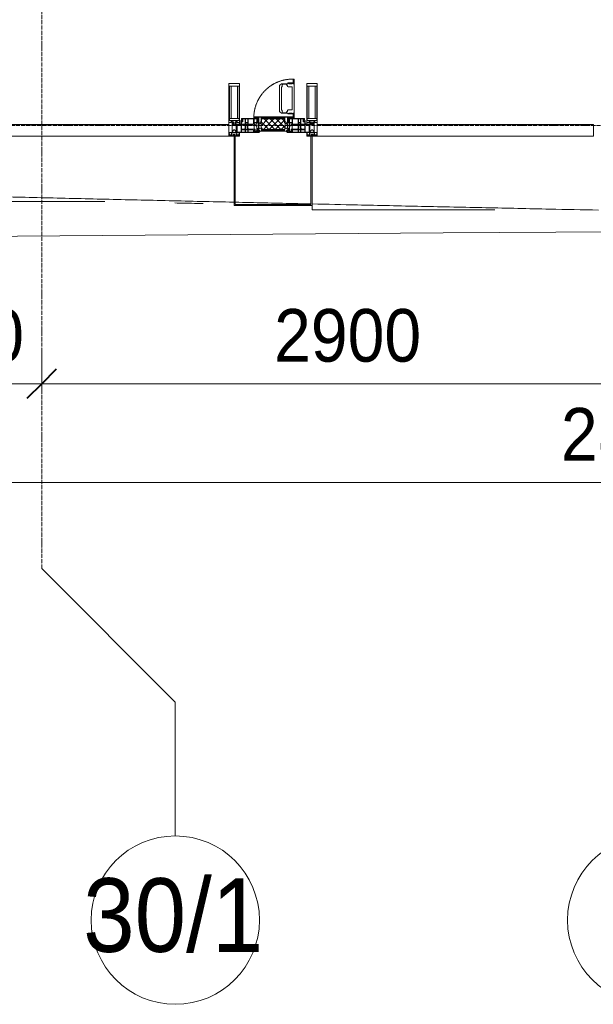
# Model space of a CAD drawing. Header units: millimetres. Extents: x 104173 to 188470, y 7718 to 222239.
# Tile 26 of 50: x 119345 to 122073, y 11226 to 15903. Entities that reach past the tile are written whole.
import ezdxf

# ---------------------------------------------------------------- set-up
doc = ezdxf.new("R2010")
doc.units = ezdxf.units.MM
for name, pattern in [('-D1-02х01', [3, 2, -1]), ('ADSK_Линия сетки', [25, 20, -2.5, 0, -2.5]), ('Линия сетки', [25, 20, -2.5, 0, -2.5])]:
    doc.linetypes.add(name, pattern=pattern)
for name, color, linetype, lineweight in [('Импосты витража', 7, 'Continuous', 18), ('Колонны', 7, 'Continuous', 18), ('Окна', 7, 'Continuous', 18), ('Оси', 7, 'Continuous', 9), ('Панели витража', 7, 'Continuous', 18), ('Размеры', 7, 'Continuous', 9), ('Размеры-100', 7, 'Continuous', 9), ('Форма', 7, 'Continuous', 18), ('Формообразующий элемент-перекрытие', 7, 'Continuous', 18), ('Элементы узлов', 7, 'Continuous', 18)]:
    doc.layers.add(name, color=color, linetype=linetype, lineweight=lineweight)
doc.styles.add('Arial', font='arial.ttf', dxfattribs={"width": 0.9, "height": 350})
doc.styles.add('Arial_3', font='arial.ttf', dxfattribs={"width": 0.9, "height": 250})
doc.dimstyles.new('Основной_2_5_мм', dxfattribs={"dimscale": 304.8, "dimtxt": 255.06485, "dimasz": 0.463911, "dimexe": 0.492126, "dimexo": 0.492126, "dimgap": 0.098425, "dimtad": 1, "dimdec": 0, "dimdsep": 46, "dimtxsty": 'Arial_3', "dimblk1": 'OBLIQUE', "dimblk2": 'OBLIQUE', "dimsah": 1, "dimcen": 0.09, "dimdle": 0.492126, "dimazin": 2, "dimtfac": 1, "dimtdec": 4, "dimtix": 1, "dimtmove": 0, "dimatfit": 3, "dimfxl": 1, "dimtvp": 1, "dimtolj": 1, "dimtzin": 0, "dimlwd": 20, "dimlwe": 20, "dimarcsym": 2})

# ---------------------------------------------------------------- blocks, each defined once
blk = doc.blocks.new('System Panel - A_PAN_Glass-7508020-МКСС_К4_L22_74_700_')
at = {"layer": 'Панели витража', "color": 253, "lineweight": 5, "true_color": 0xaaaaaa}
for p, q in [((656.25, 55), (-656.25, 55)), ((-656.25, 55), (-656.25, 0)), ((656.25, 0), (656.25, 55)), ((-656.25, 0), (656.25, 0))]:
    blk.add_line(p, q, dxfattribs=at)
blk = doc.blocks.new('A_PAN_Створка - 383мм-V37-МКСС_К4_L22_74_700_')
at = {"layer": 'Панели витража', "lineweight": 5}
h = blk.add_hatch(dxfattribs=at)
h.set_pattern_fill('FP_8', color=256, style=0, pattern_type=2)
h.set_pattern_definition([(45, (-120550, -15350), (-14.1421356, 14.1421356), []), (135, (-120550, -15350), (-14.1421356, -14.1421356), [])])
h.paths.add_polyline_path([(-54.5, 31.8), (54.5, 31.8), (54.9, 34.1), (57.2, 36.4), (57.2, 60.8), (54.6, 63.4), (53.6, 82.7), (-54.6, 81.8), (-54.6, 63.4), (-57.2, 60.8), (-57.2, 36.4), (-54.9, 34.1)])
at = {"layer": 'Окна', "lineweight": 5}
for p, q in [((39.7, 249), (31.1, 240.4)), ((31.1, 117.6), (31.1, 240.4)), ((41.4, 234.2), (39.1, 233.8)), ((70.1, 249), (39.7, 249)), ((41.4, 234.2), (43.5, 236.3)), ((45, 244.7), (42.3, 239.8)), ((42.3, 239.8), (43.5, 236.3)), ((45.9, 246.8), (45, 244.7)), ((63.3, 246.8), (45.9, 246.8)), ((64.1, 245), (63.3, 246.8)), ((64.1, 245), (66.7, 241)), ((66.7, 241), (68.6, 239.7)), ((68.6, 239.7), (68.6, 236.4)), ((68.6, 236.4), (71.1, 233.9)), ((70.1, 252.9), (70.1, 249)), ((95.1, 252.9), (70.1, 252.9)), ((71.1, 233.9), (89.5, 233.9)), ((74.1, 248.4), (74.1, 252.9)), ((89.1, 248.4), (74.1, 248.4)), ((89.1, 252.9), (89.1, 248.4)), ((89.5, 233.9), (90.6, 232.8)), ((93.1, 248.4), (93.1, 252.9)), ((97.9, 248.4), (93.1, 248.4)), ((95.1, 270.5), (95.1, 252.9)), ((99.6, 270.5), (95.1, 270.5)), ((97.9, 262.4), (95.1, 262.4)), ((97.9, 262.4), (97.9, 248.4)), ((99.6, 270.5), (99.6, 87.5)), ((39.1, 179), (39.1, 233.8)), ((90.6, 125.2), (90.6, 232.8)), ((39.1, 179), (39.1, 124.2)), ((39.7, 109), (31.1, 117.6)), ((41.4, 123.8), (39.1, 124.2)), ((70.1, 109), (39.7, 109)), ((41.4, 123.8), (43.5, 121.7)), ((42.3, 118.2), (43.5, 121.7)), ((45, 113.3), (42.3, 118.2)), ((45.9, 111.2), (45, 113.3)), ((63.3, 111.2), (45.9, 111.2)), ((64.1, 113), (63.3, 111.2)), ((64.1, 113), (66.7, 117)), ((66.7, 117), (68.6, 118.3)), ((68.6, 121.6), (71.1, 124.1)), ((68.6, 118.3), (68.6, 121.6)), ((70.1, 105.1), (70.1, 109)), ((95.1, 105.1), (70.1, 105.1)), ((71.1, 124.1), (89.5, 124.1)), ((74.1, 109.6), (74.1, 105.1)), ((89.1, 109.6), (74.1, 109.6)), ((89.1, 105.1), (89.1, 109.6)), ((89.5, 124.1), (90.6, 125.2)), ((93.1, 109.6), (93.1, 105.1)), ((97.9, 109.6), (93.1, 109.6)), ((95.1, 87.5), (95.1, 105.1)), ((97.9, 95.6), (95.1, 95.6)), ((97.9, 95.6), (97.9, 109.6)), ((-171, 57), (-156, 57)), ((-171, 17), (-171, 57)), ((-153, 73.5), (-150, 73.5)), ((-153, 60), (-153, 73.5)), ((-150, 84), (-78, 84)), ((-150, 73.5), (-150, 84)), ((-91.5, 92), (91.5, 92)), ((-91.5, 87.5), (-91.5, 92)), ((-73.9, 87.5), (-91.5, 87.5)), ((-78, 84), (-78, 23.5)), ((-73.9, 62.5), (-73.9, 87.5)), ((-70, 62.5), (-73.9, 62.5)), ((-70, 32.1), (-70, 62.5)), ((70, 62.5), (70, 32.1)), ((73.9, 62.5), (70, 62.5)), ((73.9, 87.5), (73.9, 62.5)), ((91.5, 87.5), (73.9, 87.5)), ((78, 84), (150, 84)), ((78, 23.5), (78, 84)), ((91.5, 92), (91.5, 87.5)), ((99.6, 87.5), (95.1, 87.5)), ((150, 84), (150, 73.5)), ((150, 73.5), (153, 73.5)), ((153, 73.5), (153, 60)), ((156, 57), (171, 57)), ((171, 57), (171, 17)), ((-67.9, 17), (-171, 17)), ((-78, 23.5), (-67.9, 23.5)), ((-61.4, 23.5), (-70, 32.1)), ((-67.9, 23.5), (-64.6, 26.8)), ((-67.9, 17), (-67.9, 23.5)), ((-61.4, 23.5), (-67.9, 17)), ((-64.6, 26.8), (-61.4, 23.5)), ((61.4, 23.5), (-61.4, 23.5)), ((70, 32.1), (61.4, 23.5)), ((61.4, 23.5), (64.6, 26.8)), ((67.9, 17), (61.4, 23.5)), ((64.6, 26.8), (67.9, 23.5)), ((67.9, 23.5), (67.9, 17)), ((67.9, 23.5), (78, 23.5)), ((171, 17), (67.9, 17))]:
    blk.add_line(p, q, dxfattribs=at)
at = {"layer": 'Окна', "color": 253, "lineweight": 5, "true_color": 0xaaaaaa}
for p, q in [((-171, 55.5), (-152, 55.5)), ((-152, 20), (-152, 73.5)), ((-150.5, 69.5), (-150.5, 73.5)), ((-145, 69.5), (-150.5, 69.5)), ((-150.5, 33.6), (-150.5, 68)), ((-150.5, 68), (-143.5, 68)), ((-150.5, 56.6), (-132.4, 56.6)), ((-136.4, 52.4), (-150.5, 52.4)), ((-148.5, 82.5), (-132.4, 82.5)), ((-148.5, 81), (-148.5, 82.5)), ((-143.5, 81), (-148.5, 81)), ((-145, 69.5), (-145, 79.5)), ((-143.5, 68), (-143.5, 81)), ((-137.2, 54.8), (-135.8, 50.8)), ((-132.5, 54.8), (-137.2, 54.8)), ((-132.1, 49), (-135.8, 50.8)), ((-132.5, 53.8), (-133.4, 52)), ((-133.4, 52), (-130.1, 50.4)), ((-132.5, 53.8), (-132.5, 54.8)), ((-132.4, 56.6), (-132.4, 82.5)), ((-132.1, 49), (-132.1, 36.8)), ((-131, 82.5), (-120.8, 82.5)), ((-131, 82.5), (-131, 64.6)), ((-131, 64.6), (-120.8, 64.6)), ((-131, 56.5), (-131, 62.6)), ((-120.8, 62.6), (-131, 62.6)), ((-131, 56.5), (-120.8, 56.5)), ((-131, 55.1), (-131, 52.7)), ((-120.8, 55.1), (-131, 55.1)), ((-129.4, 51.1), (-131, 52.7)), ((-130.1, 50.4), (-129.4, 51.1)), ((-130.1, 35.3), (-130.1, 50.4)), ((-122.4, 51.1), (-120.8, 52.7)), ((-121.7, 50.4), (-122.4, 51.1)), ((-118.4, 52), (-121.7, 50.4)), ((-121.7, 35.3), (-121.7, 50.4)), ((-120.8, 82.5), (-120.8, 64.6)), ((-120.8, 56.5), (-120.8, 62.6)), ((-120.8, 55.1), (-120.8, 52.7)), ((-119.7, 49), (-115.9, 50.8)), ((-119.7, 49), (-119.7, 36.8)), ((-119.3, 82.5), (-92.5, 82.5)), ((-119.3, 56.6), (-119.3, 82.5)), ((-92.5, 56.6), (-119.3, 56.6)), ((-119.3, 54.8), (-114.6, 54.8)), ((-119.3, 53.8), (-119.3, 54.8)), ((-119.3, 53.8), (-118.4, 52)), ((-114.6, 54.8), (-115.9, 50.8)), ((-94.1, 52.5), (-115.3, 52.5)), ((-89.9, 50.9), (-94.1, 52.5)), ((-92.5, 56.6), (-92.5, 82.5)), ((-90.8, 82.5), (-79.5, 82.5)), ((-90.8, 64.6), (-90.8, 82.5)), ((-80.1, 64.6), (-90.8, 64.6)), ((-90.8, 62.7), (-90.8, 56.6)), ((-80.4, 62.7), (-90.8, 62.7)), ((-90.8, 56.6), (-85.9, 56.6)), ((-89.9, 52.2), (-88.6, 53.5)), ((-89.9, 52.2), (-89.9, 50.9)), ((-89.9, 35.1), (-89.9, 50.9)), ((-85.9, 53.5), (-88.6, 53.5)), ((-85.9, 56.6), (-85.9, 53.5)), ((-85.9, 53.5), (-78, 45.6)), ((-85, 84), (-85, 87.5)), ((-85, 87.5), (-78, 87.5)), ((-78, 84), (-85, 84)), ((-80.4, 61.1), (-80.4, 62.7)), ((-78, 61.1), (-80.4, 61.1)), ((-80.1, 66.1), (-80.1, 64.6)), ((-78, 66.1), (-80.1, 66.1)), ((-79.5, 82.5), (-79.5, 80.6)), ((-79.5, 80.6), (-78, 80.6)), ((-78, 87.5), (-78, 84)), ((-78, 66.1), (-78, 61.1)), ((78, 87.5), (78, 84)), ((85, 87.5), (78, 87.5)), ((78, 84), (85, 84)), ((79.5, 80.6), (78, 80.6)), ((78, 66.1), (78, 61.1)), ((78, 66.1), (80.1, 66.1)), ((78, 61.1), (80.4, 61.1)), ((85.9, 53.5), (78, 45.6)), ((90.8, 82.5), (79.5, 82.5)), ((79.5, 82.5), (79.5, 80.6)), ((80.1, 66.1), (80.1, 64.6)), ((80.1, 64.6), (90.8, 64.6)), ((80.4, 62.7), (90.8, 62.7)), ((80.4, 61.1), (80.4, 62.7)), ((85, 84), (85, 87.5)), ((85.9, 56.6), (85.9, 53.5)), ((90.8, 56.6), (85.9, 56.6)), ((85.9, 53.5), (88.6, 53.5)), ((89.9, 52.2), (88.6, 53.5)), ((89.9, 50.9), (94.1, 52.5)), ((89.9, 52.2), (89.9, 50.9)), ((89.9, 35.1), (89.9, 50.9)), ((90.8, 64.6), (90.8, 82.5)), ((90.8, 62.7), (90.8, 56.6)), ((119.3, 82.5), (92.5, 82.5)), ((92.5, 56.6), (92.5, 82.5)), ((92.5, 56.6), (119.3, 56.6)), ((94.1, 52.5), (115.3, 52.5)), ((114.6, 54.8), (115.9, 50.8)), ((119.3, 54.8), (114.6, 54.8)), ((119.7, 49), (115.9, 50.8)), ((119.3, 53.8), (118.4, 52)), ((118.4, 52), (121.7, 50.4)), ((119.3, 56.6), (119.3, 82.5)), ((119.3, 53.8), (119.3, 54.8)), ((119.7, 49), (119.7, 36.8)), ((120.8, 82.5), (120.8, 64.6)), ((131, 82.5), (120.8, 82.5)), ((131, 64.6), (120.8, 64.6)), ((120.8, 56.5), (120.8, 62.6)), ((120.8, 62.6), (131, 62.6)), ((131, 56.5), (120.8, 56.5)), ((120.8, 55.1), (120.8, 52.7)), ((120.8, 55.1), (131, 55.1)), ((122.4, 51.1), (120.8, 52.7)), ((121.7, 50.4), (122.4, 51.1)), ((121.7, 35.3), (121.7, 50.4)), ((129.4, 51.1), (131, 52.7)), ((130.1, 50.4), (129.4, 51.1)), ((133.4, 52), (130.1, 50.4)), ((130.1, 35.3), (130.1, 50.4)), ((131, 82.5), (131, 64.6)), ((131, 56.5), (131, 62.6)), ((131, 55.1), (131, 52.7)), ((132.1, 49), (135.8, 50.8)), ((132.1, 49), (132.1, 36.8)), ((132.4, 56.6), (132.4, 82.5)), ((148.5, 82.5), (132.4, 82.5)), ((150.5, 56.6), (132.4, 56.6)), ((132.5, 54.8), (137.2, 54.8)), ((132.5, 53.8), (132.5, 54.8)), ((132.5, 53.8), (133.4, 52)), ((137.2, 54.8), (135.8, 50.8)), ((136.4, 52.4), (150.5, 52.4)), ((143.5, 81), (148.5, 81)), ((143.5, 68), (143.5, 81)), ((150.5, 68), (143.5, 68)), ((145, 69.5), (145, 79.5)), ((145, 69.5), (150.5, 69.5)), ((148.5, 81), (148.5, 82.5)), ((150.5, 69.5), (150.5, 73.5)), ((150.5, 33.6), (150.5, 68)), ((152, 20), (152, 73.5)), ((171, 55.5), (152, 55.5)), ((-171, 18.5), (-153.5, 18.5)), ((-153.5, 18.5), (-152, 20)), ((-136.3, 33.6), (-150.5, 33.6)), ((-150.5, 29.4), (-132.4, 29.4)), ((-150.5, 17), (-150.5, 29.4)), ((-132.4, 18.6), (-150.5, 18.6)), ((-137.2, 31), (-135.8, 35)), ((-132.5, 31), (-137.2, 31)), ((-132.1, 36.8), (-135.8, 35)), ((-133.4, 33.7), (-130.1, 35.3)), ((-132.5, 31.9), (-133.4, 33.7)), ((-132.5, 31.9), (-132.5, 31)), ((-132.4, 29.4), (-132.4, 18.6)), ((-129.4, 34.6), (-131, 33)), ((-131, 30.9), (-131, 33)), ((-120.8, 30.9), (-131, 30.9)), ((-131, 29.5), (-120.8, 29.5)), ((-131, 18.2), (-131, 29.5)), ((-120.8, 18.2), (-131, 18.2)), ((-130.1, 35.3), (-129.4, 34.6)), ((-121.7, 35.3), (-122.4, 34.6)), ((-122.4, 34.6), (-120.8, 33)), ((-118.4, 33.7), (-121.7, 35.3)), ((-120.8, 30.9), (-120.8, 33)), ((-120.8, 18.2), (-120.8, 29.5)), ((-119.7, 36.8), (-115.9, 35)), ((-119.3, 31.9), (-118.4, 33.7)), ((-119.3, 31.9), (-119.3, 31)), ((-119.3, 31), (-114.6, 31)), ((-92.5, 29.4), (-119.3, 29.4)), ((-119.3, 29.4), (-119.3, 18.6)), ((-119.3, 18.6), (-92.5, 18.6)), ((-114.6, 31), (-115.9, 35)), ((-94.1, 33.5), (-115.4, 33.5)), ((-89.9, 35.1), (-94.1, 33.5)), ((-92.5, 18.6), (-92.5, 29.4)), ((-90.8, 18.5), (-90.8, 29.4)), ((-90.8, 29.4), (-85.9, 29.4)), ((-87.3, 18.5), (-90.8, 18.5)), ((-89.9, 32.5), (-89.9, 35.1)), ((-85.9, 32.5), (-89.9, 32.5)), ((-87.3, 21.9), (-85.9, 21.9)), ((-87.3, 20.4), (-87.3, 21.9)), ((-87.3, 20.4), (-87.3, 18.5)), ((-84.8, 20.4), (-87.3, 20.4)), ((-85.9, 29.4), (-85.9, 32.5)), ((-85.9, 21.9), (-85.9, 29.4)), ((-85.9, 18.2), (-85.9, 20.4)), ((-75.9, 18.2), (-85.9, 18.2)), ((-83.4, 20.4), (-84.8, 20.4)), ((-70, 33.8), (-83.4, 20.4)), ((-78, 45.6), (-78, 36.8)), ((-78, 36.8), (-70, 36.8)), ((-75.9, 23.5), (-73, 23.5)), ((-75.9, 21.5), (-75.9, 23.5)), ((-75.9, 21.5), (-75.9, 18.2)), ((-74.9, 21.5), (-75.9, 21.5)), ((-74.9, 17.9), (-74.9, 21.5)), ((-68.9, 17.9), (-74.9, 17.9)), ((-67.2, 29.3), (-73, 23.5)), ((-70, 36.8), (-70, 33.8)), ((-68.9, 21.5), (-68.9, 17.9)), ((-67.9, 21.5), (-68.9, 21.5)), ((-67.9, 23.5), (-64.6, 26.8)), ((-67.9, 21.5), (-67.9, 23.5)), ((-64.6, 26.8), (-67.2, 29.3)), ((64.6, 26.8), (67.2, 29.3)), ((67.9, 23.5), (64.6, 26.8)), ((67.2, 29.3), (73, 23.5)), ((67.9, 21.5), (67.9, 23.5)), ((67.9, 21.5), (68.9, 21.5)), ((68.9, 21.5), (68.9, 17.9)), ((68.9, 17.9), (74.9, 17.9)), ((70, 36.8), (70, 33.8)), ((78, 36.8), (70, 36.8)), ((70, 33.8), (83.4, 20.4)), ((75.9, 23.5), (73, 23.5)), ((74.9, 21.5), (75.9, 21.5)), ((74.9, 17.9), (74.9, 21.5)), ((75.9, 21.5), (75.9, 23.5)), ((75.9, 21.5), (75.9, 18.2)), ((75.9, 18.2), (85.9, 18.2)), ((78, 45.6), (78, 36.8)), ((83.4, 20.4), (84.8, 20.4)), ((84.8, 20.4), (87.3, 20.4)), ((85.9, 32.5), (89.9, 32.5)), ((85.9, 29.4), (85.9, 32.5)), ((85.9, 21.9), (85.9, 29.4)), ((90.8, 29.4), (85.9, 29.4)), ((87.3, 21.9), (85.9, 21.9)), ((85.9, 18.2), (85.9, 20.4)), ((87.3, 20.4), (87.3, 21.9)), ((87.3, 20.4), (87.3, 18.5)), ((87.3, 18.5), (90.8, 18.5)), ((89.9, 35.1), (94.1, 33.5)), ((89.9, 32.5), (89.9, 35.1)), ((90.8, 18.5), (90.8, 29.4)), ((92.5, 18.6), (92.5, 29.4)), ((92.5, 29.4), (119.3, 29.4)), ((119.3, 18.6), (92.5, 18.6)), ((94.1, 33.5), (115.4, 33.5)), ((114.6, 31), (115.9, 35)), ((119.3, 31), (114.6, 31)), ((119.7, 36.8), (115.9, 35)), ((118.4, 33.7), (121.7, 35.3)), ((119.3, 31.9), (118.4, 33.7)), ((119.3, 31.9), (119.3, 31)), ((119.3, 29.4), (119.3, 18.6)), ((122.4, 34.6), (120.8, 33)), ((120.8, 30.9), (120.8, 33)), ((120.8, 30.9), (131, 30.9)), ((120.8, 18.2), (120.8, 29.5)), ((131, 29.5), (120.8, 29.5)), ((120.8, 18.2), (131, 18.2)), ((121.7, 35.3), (122.4, 34.6)), ((130.1, 35.3), (129.4, 34.6)), ((129.4, 34.6), (131, 33)), ((133.4, 33.7), (130.1, 35.3)), ((131, 30.9), (131, 33)), ((131, 18.2), (131, 29.5)), ((132.1, 36.8), (135.8, 35)), ((150.5, 29.4), (132.4, 29.4)), ((132.4, 29.4), (132.4, 18.6)), ((132.4, 18.6), (150.5, 18.6)), ((132.5, 31.9), (133.4, 33.7)), ((132.5, 31.9), (132.5, 31)), ((132.5, 31), (137.2, 31)), ((137.2, 31), (135.8, 35)), ((136.3, 33.6), (150.5, 33.6)), ((150.5, 17), (150.5, 29.4)), ((153.5, 18.5), (152, 20)), ((171, 18.5), (153.5, 18.5))]:
    blk.add_line(p, q, dxfattribs=at)
at = {"layer": 'Окна', "linetype": '-D1-02х01', "lineweight": 5}
blk.add_arc((91.4, 87.5), 183, 88.8555, 178.5909, dxfattribs=at)
at = {"layer": 'Окна', "lineweight": 5}
for centre, start, end in [((-156, 60), 270, 360), ((156, 60), 180, 270)]:
    blk.add_arc(centre, 3, start, end, dxfattribs=at)
at = {"layer": 'Элементы узлов', "color": 253, "lineweight": 5, "true_color": 0xaaaaaa}
for p, q in [((-91.5, 92), (-91.5, 87.5)), ((-91.5, 92), (91.5, 92)), ((-91.5, 87.5), (-73.9, 87.5)), ((-83.4, 90.3), (-69.4, 90.3)), ((-83.4, 90.3), (-83.4, 87.5)), ((-73.9, 87.5), (-73.9, 62.5)), ((-69.4, 85.5), (-73.9, 85.5)), ((-73.9, 81.5), (-69.4, 81.5)), ((-69.4, 66.5), (-73.9, 66.5)), ((-73.9, 62.5), (-70, 62.5)), ((-70, 62.5), (-70, 32.1)), ((-69.4, 90.3), (-69.4, 85.5)), ((-69.4, 81.5), (-69.4, 66.5)), ((-67.9, 89.3), (-66.9, 90.3)), ((-67.9, 62.5), (-67.9, 89.3)), ((-61.7, 62.5), (-67.9, 62.5)), ((-66, 56.5), (-67.8, 55.7)), ((-67.8, 55.7), (-67.8, 38.3)), ((-66.9, 90.3), (-57.4, 90.3)), ((-66, 56.5), (-62, 59.1)), ((-62, 59.1), (-60.7, 61)), ((-60.1, 67.7), (-61.7, 64.9)), ((-61.7, 64.9), (-61.7, 62.5)), ((-60.7, 61), (-57.4, 61)), ((-56.4, 67.7), (-60.1, 67.7)), ((-57.4, 90.3), (-56.4, 89.4)), ((-57.4, 61), (-54.9, 63.5)), ((-54.6, 63.4), (-57.2, 60.8)), ((-57.2, 60.8), (-57.2, 36.4)), ((-56.4, 89.4), (-56.4, 67.7)), ((-53.9, 90.3), (-54.9, 89.3)), ((-54.9, 89.3), (-54.9, 85.6)), ((-54.9, 85.6), (-53.9, 84.6)), ((-54.9, 81.9), (-53.8, 83)), ((-54.9, 63.5), (-54.9, 81.9)), ((-53.6, 82.7), (-54.6, 81.8)), ((-54.6, 81.8), (-54.6, 63.4)), ((53.9, 90.3), (-53.9, 90.3)), ((-53.9, 84.6), (53.9, 84.6)), ((53.8, 83), (-53.8, 83)), ((53.6, 82.7), (-53.6, 82.7)), ((54.6, 81.8), (53.6, 82.7)), ((54.9, 81.9), (53.8, 83)), ((53.9, 90.3), (54.9, 89.3)), ((54.9, 85.6), (53.9, 84.6)), ((54.6, 63.4), (54.6, 81.8)), ((57.2, 60.8), (54.6, 63.4)), ((54.9, 89.3), (54.9, 85.6)), ((54.9, 63.5), (54.9, 81.9)), ((57.4, 61), (54.9, 63.5)), ((57.4, 90.3), (56.4, 89.4)), ((56.4, 89.4), (56.4, 67.7)), ((56.4, 67.7), (60.1, 67.7)), ((57.2, 36.4), (57.2, 60.8)), ((66.9, 90.3), (57.4, 90.3)), ((60.7, 61), (57.4, 61)), ((60.1, 67.7), (61.7, 64.9)), ((62, 59.1), (60.7, 61)), ((61.7, 64.9), (61.7, 62.5)), ((61.7, 62.5), (67.9, 62.5)), ((66, 56.5), (62, 59.1)), ((66, 56.5), (67.8, 55.7)), ((67.9, 89.3), (66.9, 90.3)), ((67.8, 55.7), (67.8, 38.3)), ((67.9, 62.5), (67.9, 89.3)), ((69.4, 90.3), (69.4, 85.5)), ((83.4, 90.3), (69.4, 90.3)), ((69.4, 85.5), (73.9, 85.5)), ((69.4, 81.5), (69.4, 66.5)), ((73.9, 81.5), (69.4, 81.5)), ((69.4, 66.5), (73.9, 66.5)), ((70, 62.5), (70, 32.1)), ((73.9, 62.5), (70, 62.5)), ((91.5, 87.5), (73.9, 87.5)), ((73.9, 87.5), (73.9, 62.5)), ((83.4, 90.3), (83.4, 87.5)), ((91.5, 92), (91.5, 87.5)), ((-70, 32.1), (-61.4, 23.5)), ((-67.8, 38.3), (-65.7, 37.4)), ((-65.7, 37.4), (-60.8, 34.7)), ((61.4, 23.5), (-61.4, 23.5)), ((-60.8, 34.7), (-57.3, 35.9)), ((-55.2, 33.8), (-57.3, 35.9)), ((-57.2, 36.4), (-54.9, 34.1)), ((-55.2, 33.8), (-54.8, 31.5)), ((-54.9, 34.1), (-54.5, 31.8)), ((-53.9, 30.5), (-54.9, 29.5)), ((-54.9, 29.5), (-54.9, 25.8)), ((-54.9, 25.8), (-53.9, 24.8)), ((0, 31.5), (-54.8, 31.5)), ((-54.5, 31.8), (54.5, 31.8)), ((53.9, 30.5), (-53.9, 30.5)), ((-53.9, 24.8), (53.9, 24.8)), ((0, 31.5), (54.8, 31.5)), ((53.9, 30.5), (54.9, 29.5)), ((54.9, 25.8), (53.9, 24.8)), ((54.5, 31.8), (54.9, 34.1)), ((55.2, 33.8), (54.8, 31.5)), ((54.9, 34.1), (57.2, 36.4)), ((54.9, 29.5), (54.9, 25.8)), ((55.2, 33.8), (57.3, 35.9)), ((60.8, 34.7), (57.3, 35.9)), ((65.7, 37.4), (60.8, 34.7)), ((70, 32.1), (61.4, 23.5)), ((67.8, 38.3), (65.7, 37.4))]:
    blk.add_line(p, q, dxfattribs=at)
blk = doc.blocks.new('Rectangular Mullion - 50Wx250H-2623690-МКСС_К4_L22_74_700_')
at = {"layer": 'Элементы узлов', "color": 253, "lineweight": 5, "true_color": 0xaaaaaa}
for p, q in [((-25, 65.2), (-25, 250)), ((-25, 250), (0, 250)), ((-23, 237.3), (0, 237.3)), ((-23, 237.3), (-23, 73.6)), ((-14.9, 84), (-14.9, 237.3)), ((25, 250), (0, 250)), ((23, 237.3), (0, 237.3)), ((14.9, 84), (14.9, 237.3)), ((23, 237.3), (23, 73.6)), ((25, 65.2), (25, 250)), ((-14, 65.2), (-25, 65.2)), ((0, 84), (-23, 84)), ((-0.5, 73.6), (-23, 73.6)), ((-14, 71.3), (-14, 65.2)), ((-10, 71.3), (-14, 71.3)), ((-10, 53), (-10, 71.3)), ((-8.7, 53), (-10, 53)), ((-10, 53), (-10, 17)), ((-8.7, 53), (-7, 54.7)), ((-7, 65.2), (-5.9, 67.3)), ((-7, 65.2), (-7, 54.7)), ((-4.1, 67.3), (-5.9, 67.3)), ((-4.1, 67.3), (-2.9, 65.1)), ((-2.9, 65.1), (-2.9, 54.6)), ((-1.3, 53), (-2.9, 54.6)), ((0, 53), (-1.3, 53)), ((0, 84), (23, 84)), ((0, 53), (1.3, 53)), ((0.5, 73.6), (23, 73.6)), ((1.3, 53), (2.9, 54.6)), ((4.1, 67.3), (2.9, 65.1)), ((2.9, 65.1), (2.9, 54.6)), ((4.1, 67.3), (5.9, 67.3)), ((7, 65.2), (5.9, 67.3)), ((7, 65.2), (7, 54.7)), ((8.7, 53), (7, 54.7)), ((8.7, 53), (10, 53)), ((10, 71.3), (14, 71.3)), ((10, 53), (10, 71.3)), ((10, 53), (10, 17)), ((14, 71.3), (14, 65.2)), ((14, 65.2), (25, 65.2)), ((-23.8, 14.6), (-25, 14.2)), ((-25, 0), (-25, 14.2)), ((-22.3, 17), (-23.8, 17)), ((-23.8, 17), (-23.8, 14.6)), ((-22.5, 10.6), (-23.8, 14.6)), ((-22.5, 10.6), (-23.7, 9.9)), ((-23.7, 1.3), (-23.7, 9.9)), ((-23.7, 1.3), (-11.8, 1.3)), ((-23.2, 10.2), (-22.5, 8)), ((-22.5, 8), (-22.5, 4.5)), ((-21.3, 4.5), (-22.5, 4.5)), ((-22.3, 17), (-22.3, 16)), ((-22.3, 16), (-21.3, 16)), ((-19, 17.6), (-21.3, 16)), ((-21.3, 4.5), (-21.3, 6.5)), ((-21.3, 6.5), (-14.2, 6.5)), ((-18.4, 16.6), (-19, 17.6)), ((-7.4, 16.6), (-18.4, 16.6)), ((-14.2, 6.5), (-14.2, 4.5)), ((-13.2, 4.5), (-14.2, 4.5)), ((-13.2, 4.5), (-12.2, 7.2)), ((-12.7, 7.6), (-11.3, 11.4)), ((-12.7, 7.6), (-11.8, 6.9)), ((-12.2, 9), (-12.2, 14.8)), ((-12.2, 14.8), (0, 14.8)), ((-11.8, 1.3), (-11.8, 6.9)), ((-10.5, 11.2), (-11.3, 11.4)), ((-10.5, 1.5), (-10.5, 11.2)), ((-4.8, 1.5), (-10.5, 1.5)), ((-10, 17), (-7.5, 17)), ((-8.5, 23), (-1.5, 30)), ((-8.5, 18.5), (-8.5, 23)), ((-7.5, 18.5), (-8.5, 18.5)), ((-7.5, 17), (-7.5, 18.5)), ((-7.4, 18), (-7.4, 16.6)), ((-2.6, 18), (-7.4, 18)), ((0, 8), (-4.8, 8)), ((-4.8, 1.5), (-4.8, 8)), ((-2.6, 18), (-2.6, 16.8)), ((-2.6, 16.8), (0, 16.8)), ((-1.5, 30), (0, 30)), ((1.5, 30), (0, 30)), ((2.6, 16.8), (0, 16.8)), ((0, 14.8), (0, 16.8)), ((0, 14.8), (0, 16.8)), ((12.2, 14.8), (0, 14.8)), ((0, 0), (0, 8)), ((0, 8), (4.8, 8)), ((0, 0), (0, 8)), ((8.5, 23), (1.5, 30)), ((2.6, 18), (2.6, 16.8)), ((2.6, 18), (7.4, 18)), ((4.8, 1.5), (4.8, 8)), ((4.8, 1.5), (10.5, 1.5)), ((7.4, 18), (7.4, 16.6)), ((7.4, 16.6), (18.4, 16.6)), ((7.5, 18.5), (8.5, 18.5)), ((7.5, 17), (7.5, 18.5)), ((10, 17), (7.5, 17)), ((8.5, 18.5), (8.5, 23)), ((10.5, 11.2), (11.3, 11.4)), ((10.5, 1.5), (10.5, 11.2)), ((12.7, 7.6), (11.3, 11.4)), ((12.7, 7.6), (11.8, 6.9)), ((11.8, 1.3), (11.8, 6.9)), ((23.7, 1.3), (11.8, 1.3)), ((12.2, 9), (12.2, 14.8)), ((13.2, 4.5), (12.2, 7.2)), ((13.2, 4.5), (14.2, 4.5)), ((21.3, 6.5), (14.2, 6.5)), ((14.2, 6.5), (14.2, 4.5)), ((18.4, 16.6), (19, 17.6)), ((19, 17.6), (21.3, 16)), ((22.3, 16), (21.3, 16)), ((21.3, 4.5), (21.3, 6.5)), ((21.3, 4.5), (22.5, 4.5)), ((22.3, 17), (22.3, 16)), ((22.3, 17), (23.8, 17)), ((22.5, 10.6), (23.8, 14.6)), ((22.5, 10.6), (23.7, 9.9)), ((23.2, 10.2), (22.5, 8)), ((22.5, 8), (22.5, 4.5)), ((23.7, 1.3), (23.7, 9.9)), ((23.8, 17), (23.8, 14.6)), ((23.8, 14.6), (25, 14.2)), ((25, 0), (25, 14.2)), ((-25, 0), (0, 0)), ((25, 0), (0, 0))]:
    blk.add_line(p, q, dxfattribs=at)
for centre, start, end in [((-0.5, 73.1), 360, 90), ((0.5, 73.1), 90, 180)]:
    blk.add_arc(centre, 0.5, start, end, dxfattribs=at)
blk = doc.blocks.new('Rectangular Mullion - R_StandardFrame_50Wx250H-V33-МКСС_К4_L22_74_700_')
at = {"layer": 'Импосты витража', "color": 253, "lineweight": 5, "true_color": 0xaaaaaa}
for p, q in [((-25, -250), (-25, 0)), ((-25, 0), (0, 0)), ((5, 0), (25, 0)), ((25, 0), (25, -17)), ((25, -57), (25, -250)), ((25, -250), (-25, -250))]:
    blk.add_line(p, q, dxfattribs=at)
blk = doc.blocks.new('Rectangular Mullion - R_StandardFrame_50Wx250H-V34-МКСС_К4_L22_74_700_')
at = {"layer": 'Импосты витража', "color": 253, "lineweight": 5, "true_color": 0xaaaaaa}
for p, q in [((-25, -17), (-25, 0)), ((-25, 0), (-5, 0)), ((0, 0), (25, 0)), ((25, 0), (25, -250)), ((-25, -250), (-25, -57)), ((25, -250), (-25, -250))]:
    blk.add_line(p, q, dxfattribs=at)
blk = doc.blocks.new('A_SLK_PAN_Type1 - Прямой тип панели Ф-1_1-7503246-МКСС_К4_L22_74_700_')
at = {"layer": 'Колонны', "lineweight": 5}
for p, q in [((-185, 330), (185, 330)), ((-185, 0), (-185, 330)), ((185, 330), (185, 0)), ((-180, 325), (-180, 0)), ((180, 325), (-180, 325)), ((180, 0), (180, 325)), ((-180, 0), (-185, 0)), ((185, 0), (180, 0))]:
    blk.add_line(p, q, dxfattribs=at)
blk = doc.blocks.new('A_OGR_PAN_Отлив - A_OGR_PAN_Отлив-6121329-МКСС_К4_L22_74_700_')
at = {"layer": 'Колонны', "color": 253, "lineweight": 5, "true_color": 0xaaaaaa}
for q in [(-681.2, -331.8), (187.6, -350)]:
    blk.add_line((-681.2, -350), q, dxfattribs=at)
blk = doc.blocks.new('A_OGR_PAN_Отлив - A_OGR_PAN_Отлив-6121320-МКСС_К4_L22_74_700_')
at = {"layer": 'Колонны', "color": 253, "lineweight": 5, "true_color": 0xaaaaaa}
for q in [(-681.2, -292.8), (66.1, -310)]:
    blk.add_line((-681.2, -310), q, dxfattribs=at)
blk = doc.blocks.new('135_SLK_K4_AR_FCD_rvt-1-МКСС_К4_L22_74_700_')
at = {"layer": 'Форма', "color": 253, "lineweight": 5, "true_color": 0xaaaaaa, "flags": 128}
blk.add_lwpolyline([(114341.6, 14827.2), (118320, 14866.3), (121358.5, 14890.7), (123765.7, 14904.4), (125726.1, 14909.6), (127355.1, 14908.1), (128728.7, 14900.7), (129025, 14898.2)], dxfattribs=at)
at = {"layer": 'Форма', "color": 253, "lineweight": 9, "true_color": 0xaaaaaa}
for points, knots in [([(119002.6, 15067.9), (119042.7, 15066.9), (119184.4, 15063.6), (119427.6, 15057.8), (119732.4, 15050.7), (120037.3, 15043.6), (120248.1, 15038.8), (120357.3, 15036.3), (120365, 15036.1)], [-0.66358485, -0.66358485, -0.66358485, -0.66358485, -0.65909091, -0.64772727, -0.63636364, -0.625, -0.61363636, -0.61277465, -0.61277465, -0.61277465, -0.61277465]), ([(120369.8, 15036), (120462.1, 15033.9), (120582.1, 15031.2), (120702.2, 15028.5), (120730, 15027.9)], [-0.61259462, -0.61259462, -0.61259462, -0.61259462, -0.60227273, -0.59916153, -0.59916153, -0.59916153, -0.59916153]), ([(120734.9, 15027.8), (120807.1, 15026.2), (120980.8, 15022.3), (121256.2, 15016.3), (121560.8, 15009.7), (121841.2, 15003.8), (122020.1, 15000.1), (122097.5, 14998.5)], [-0.5989768, -0.5989768, -0.5989768, -0.5989768, -0.59090909, -0.57954545, -0.56818182, -0.55681818, -0.54816854, -0.54816854, -0.54816854, -0.54816854])]:
    blk.add_open_spline(points, degree=3, knots=knots, dxfattribs=at)
at = {"layer": 'Формообразующий элемент-перекрытие', "color": 253, "lineweight": 5, "true_color": 0xaaaaaa}
blk.add_open_spline([(120217.9, 15029.4), (120199.5, 15029.9), (120154.6, 15030.8), (120109.8, 15031.9), (120083.3, 15032.4)], degree=3, knots=[0.606675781, 0.606675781, 0.606675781, 0.606675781, 0.608695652, 0.61160137, 0.61160137, 0.61160137, 0.61160137], dxfattribs=at)
at = {"layer": 'Импосты витража', "color": 253, "lineweight": 5, "true_color": 0xaaaaaa}
for p in [(120365, 15350), (120735, 15350)]:
    blk.add_blockref('Rectangular Mullion - 50Wx250H-2623690-МКСС_К4_L22_74_700_', p, dxfattribs=at)
at = {"layer": 'Импосты витража', "color": 253, "lineweight": 5, "true_color": 0xaaaaaa, "extrusion": (0, 0, -1), "rotation": 180}
for name, p in [('Rectangular Mullion - R_StandardFrame_50Wx250H-V33-МКСС_К4_L22_74_700_', (-120365, 15350)), ('Rectangular Mullion - R_StandardFrame_50Wx250H-V34-МКСС_К4_L22_74_700_', (-120735, 15350))]:
    blk.add_blockref(name, p, dxfattribs=at)
at = {"layer": 'Колонны', "color": 253, "lineweight": 5, "true_color": 0xaaaaaa, "rotation": 180}
blk.add_blockref('A_SLK_PAN_Type1 - Прямой тип панели Ф-1_1-7503246-МКСС_К4_L22_74_700_', (120550, 15350), dxfattribs=at)
at = {"layer": 'Колонны', "color": 253, "lineweight": 5, "true_color": 0xaaaaaa}
for name, p in [('A_OGR_PAN_Отлив - A_OGR_PAN_Отлив-6121320-МКСС_К4_L22_74_700_', (119683.8, 15350)), ('A_OGR_PAN_Отлив - A_OGR_PAN_Отлив-6121329-МКСС_К4_L22_74_700_', (121416.3, 15350))]:
    blk.add_blockref(name, p, dxfattribs=at)
at = {"layer": 'Панели витража', "color": 253, "lineweight": 5, "true_color": 0xaaaaaa}
for name, p in [('A_PAN_Створка - 383мм-V37-МКСС_К4_L22_74_700_', (120550, 15350)), ('System Panel - A_PAN_Glass-7508020-МКСС_К4_L22_74_700_', (119683.8, 15350)), ('System Panel - A_PAN_Glass-7508020-МКСС_К4_L22_74_700_', (121416.3, 15350))]:
    blk.add_blockref(name, p, dxfattribs=at)
blk = doc.blocks.new('Ось сетки - Круг_Ø8 мм-6577-МКСС_К4_L22_74_700_')
at = {"layer": 'Оси', "lineweight": 20}
for start, end in [(360, 180), (180, 360)]:
    blk.add_arc((0, 0), 4, start, end, dxfattribs=at)
blk = doc.blocks.new('DIMBLOCK4-МКСС_К4_L22_74_700_')
at = {"layer": 'Размеры-100', "lineweight": 20, "transparency": 16777216}
for p, q in [((118750, 14173.9), (118750, 14323.9)), ((119450, 14173.9), (119450, 14323.9)), ((118750, 14173.9), (119450, 14173.9)), ((118750, 14173.9), (118750, 14123.9)), ((119450, 14173.9), (119450, 14123.9))]:
    blk.add_line(p, q, dxfattribs=at)
at = {"layer": 'Размеры-100', "lineweight": 40, "transparency": 16777216}
for p, q in [((118750, 14173.9), (118820.7, 14244.6)), ((119450, 14173.9), (119520.7, 14244.6)), ((118750, 14173.9), (118679.3, 14103.2)), ((119450, 14173.9), (119379.3, 14103.2))]:
    blk.add_line(p, q, dxfattribs=at)
at = {"layer": 'Размеры-100', "color": 0, "lineweight": 20, "transparency": 16777216, "insert": (118841, 14528.5), "char_height": 250, "width": 621.573, "attachment_point": 1, "line_spacing_factor": 0.941778, "style": 'Arial_3'}
blk.add_mtext('700', dxfattribs=at)
blk = doc.blocks.new('_Oblique')
at = {"color": 0, "linetype": 'ByBlock', "lineweight": -2}
blk.add_line((-0.5, -0.5), (0.5, 0.5), dxfattribs=at)
blk = doc.blocks.new('DIMBLOCK5-МКСС_К4_L22_74_700_')
at = {"layer": 'Размеры-100', "lineweight": 20, "transparency": 16777216}
for p, q in [((119450, 14173.9), (119450, 14323.9)), ((122350, 14173.9), (122350, 14323.9)), ((119450, 14173.9), (122350, 14173.9)), ((119450, 14173.9), (119450, 14123.9)), ((122350, 14173.9), (122350, 14123.9))]:
    blk.add_line(p, q, dxfattribs=at)
at = {"layer": 'Размеры-100', "lineweight": 40, "transparency": 16777216}
for p, q in [((119450, 14173.9), (119520.7, 14244.6)), ((122350, 14173.9), (122420.7, 14244.6)), ((119450, 14173.9), (119379.3, 14103.2)), ((122350, 14173.9), (122279.3, 14103.2))]:
    blk.add_line(p, q, dxfattribs=at)
at = {"layer": 'Размеры-100', "color": 0, "lineweight": 20, "transparency": 16777216, "insert": (120554.7, 14528.5), "char_height": 250, "width": 828.765, "attachment_point": 1, "line_spacing_factor": 0.941778, "style": 'Arial_3'}
blk.add_mtext('2900', dxfattribs=at)
blk = doc.blocks.new('DIMBLOCK12-МКСС_К4_L22_74_700_')
at = {"layer": 'Размеры-100', "lineweight": 20, "transparency": 16777216}
for p, q in [((107950, 13704.1), (107950, 13854.1)), ((136750, 13704.1), (136750, 13854.1)), ((107800, 13704.1), (136900, 13704.1)), ((107950, 13704.1), (107950, 13654.1)), ((136750, 13704.1), (136750, 13654.1))]:
    blk.add_line(p, q, dxfattribs=at)
at = {"layer": 'Размеры-100', "lineweight": 40, "transparency": 16777216}
for p, q in [((107950, 13704.1), (108020.7, 13774.8)), ((136750, 13704.1), (136820.7, 13774.8)), ((107950, 13704.1), (107879.3, 13633.4)), ((136750, 13704.1), (136679.3, 13633.4))]:
    blk.add_line(p, q, dxfattribs=at)
at = {"layer": 'Размеры-100', "color": 0, "lineweight": 20, "transparency": 16777216, "insert": (121918.4, 14058.7), "char_height": 250, "width": 1035.956, "attachment_point": 1, "line_spacing_factor": 0.941778, "style": 'Arial_3'}
blk.add_mtext('28800', dxfattribs=at)

msp = doc.modelspace()

# ---------------------------------------------------------------- linework, layer by layer
at = {"layer": 'Оси', "linetype": 'Линия сетки'}
msp.add_line((119450, 13295.7), (119450, 33100), dxfattribs=at)
at = {"layer": 'Оси', "linetype": 'ADSK_Линия сетки'}
msp.add_line((136991.6, 15400), (104991.1, 15400), dxfattribs=at)
at = {"layer": 'Оси'}
for p, q in [((119450, 13295.7), (120085, 12660.7)), ((120085, 12660.7), (120085, 12025.7))]:
    msp.add_line(p, q, dxfattribs=at)

# ---------------------------------------------------------------- block references
at = {"lineweight": 5}
msp.add_blockref('135_SLK_K4_AR_FCD_rvt-1-МКСС_К4_L22_74_700_', (0, 0), dxfattribs=at)
at = {"layer": 'Оси', "lineweight": 20, "xscale": 99.99999999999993, "yscale": 99.99999999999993, "zscale": 99.99999999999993}
for p in [(120085, 11625.7), (122350, 11625.7)]:
    msp.add_blockref('Ось сетки - Круг_Ø8 мм-6577-МКСС_К4_L22_74_700_', p, dxfattribs=at)

# ---------------------------------------------------------------- texts
at = {"layer": 'Оси', "insert": (119646.8, 11824.7), "char_height": 350, "width": 1060.633, "attachment_point": 1, "style": 'Arial'}
msp.add_mtext('30/1', dxfattribs=at)

# ---------------------------------------------------------------- dimensions: what is measured, and where the dimension line sits
at = {"layer": 'Размеры', "lineweight": 20}
for base, p1, p2, override, picture, middle in [((119450, 14173.9), (118750, 14273.9), (119450, 14273.9), {"dimpost": '<>', "dimfxl": 700}, 'DIMBLOCK4-МКСС_К4_L22_74_700_', (119100, 14331.6)), ((122350, 14173.9), (119450, 14273.9), (122350, 14273.9), {"dimpost": '<>', "dimfxl": 2900}, 'DIMBLOCK5-МКСС_К4_L22_74_700_', (120900, 14331.6)), ((136750, 13704.1), (107950, 13804.1), (136750, 13804.1), {"dimpost": '<>', "dimfxl": 28800}, 'DIMBLOCK12-МКСС_К4_L22_74_700_', (122350, 13861.8))]:
    dim = msp.add_linear_dim(base=base, p1=p1, p2=p2, dimstyle='Основной_2_5_мм', override=override, dxfattribs=at)
    dim.commit()
    dim.dimension.update_dxf_attribs({"geometry": picture, "text_midpoint": middle})

doc.saveas('drawing.dxf')
